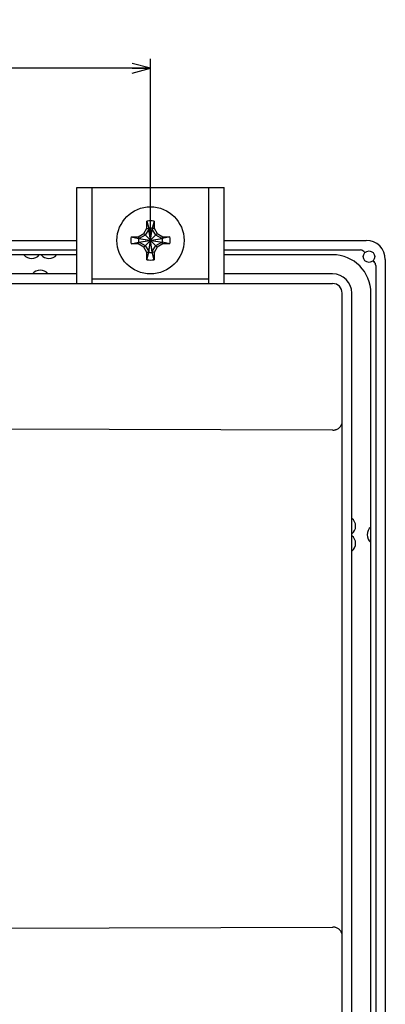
# Model space of a CAD drawing. Extents: x 27 to 793, y 51 to 503.
# Tile 30 of 30: x 754 to 793, y 284 to 386. Entities that reach past the tile are written whole.
import ezdxf
from ezdxf.enums import TextEntityAlignment as Align

# ---------------------------------------------------------------- set-up
doc = ezdxf.new("R2010")
doc.units = 0
doc.header["$LTSCALE"] = 46.255
doc.layers.get('0').update_dxf_attribs({"linetype": 'CONTINUOUS'})
doc.layers.add('AXIS', color=7, linetype='CONTINUOUS')
doc.layers.add('DIM', color=7, linetype='CONTINUOUS')
doc.styles.get("Standard").update_dxf_attribs({"font": 'txt', "width": 0.8})
doc.dimstyles.get("Standard").update_dxf_attribs({"dimtxt": 2.5, "dimasz": 2.5, "dimexe": 1.25, "dimexo": 0.625, "dimtad": 1, "dimcen": 2.5, "dimazin": 3, "dimtfac": 1, "dimtmove": 0, "dimatfit": 3})

# ---------------------------------------------------------------- blocks, each defined once
blk = doc.blocks.new('_OPEN')
at = {"color": 0, "linetype": 'BYBLOCK'}
for p, q in [((0, 0), (-1, 0.263)), ((-1, -0.263), (0, 0)), ((-1, 0), (0, 0))]:
    blk.add_line(p, q, dxfattribs=at)
blk = doc.blocks.new('*D8')
at = {"layer": 'DIM', "color": 2, "linetype": 'CONTINUOUS'}
for p, q in [((565.02, 363.92), (565.02, 382.36)), ((768.02, 363.92), (768.02, 382.36)), ((565.02, 381.36), (666.52, 381.36)), ((768.02, 381.36), (666.52, 381.36))]:
    blk.add_line(p, q, dxfattribs=at)
at = {"layer": 'DIM', "color": 2, "linetype": 'CONTINUOUS', "xscale": 1.9, "yscale": 1.9, "zscale": 1.9, "rotation": 180}
blk.add_blockref('_OPEN', (565.02, 381.36), dxfattribs=at)
at = {"layer": 'DIM', "color": 2, "linetype": 'CONTINUOUS', "xscale": 1.9, "yscale": 1.9, "zscale": 1.9}
blk.add_blockref('_OPEN', (768.02, 381.36), dxfattribs=at)
at = {"layer": 'DIM', "color": 2, "linetype": 'CONTINUOUS', "width": 0.8}
blk.add_text('203', height=4, dxfattribs=at).set_placement((678.97, 382.36), align=Align.CENTER)

msp = doc.modelspace()

# ---------------------------------------------------------------- linework, layer by layer
at = {"color": 7, "linetype": 'CONTINUOUS'}
for p, q in [((760.322, 368.917), (775.722, 368.917)), ((760.322, 358.917), (760.322, 368.917)), ((761.922, 358.917), (761.922, 368.917)), ((774.122, 358.917), (774.122, 368.917)), ((775.722, 358.917), (775.722, 368.917)), ((767.32, 364.118), (767.652, 364.693)), ((767.837, 364.589), (767.476, 363.963)), ((767.652, 364.693), (767.652, 365.433)), ((767.652, 365.433), (767.837, 364.663)), ((767.652, 364.693), (767.837, 364.589)), ((767.837, 362.17), (768.207, 364.663)), ((767.837, 364.663), (767.837, 364.589)), ((768.207, 362.17), (767.837, 364.663)), ((767.837, 362.244), (768.207, 364.589)), ((768.207, 362.244), (767.837, 364.589)), ((768.392, 365.433), (768.207, 364.663)), ((768.392, 364.693), (768.207, 364.589)), ((768.207, 364.589), (768.207, 364.663)), ((768.568, 363.963), (768.207, 364.589)), ((768.392, 365.433), (768.392, 364.693)), ((768.392, 364.693), (768.724, 364.118)), ((766.006, 363.787), (766.746, 363.787)), ((766.006, 363.787), (766.776, 363.602)), ((766.746, 363.787), (767.32, 364.118)), ((766.746, 363.787), (766.85, 363.602)), ((766.776, 363.232), (769.268, 363.602)), ((766.85, 363.602), (766.776, 363.602)), ((766.776, 363.602), (769.268, 363.232)), ((767.476, 363.963), (766.85, 363.602)), ((766.85, 363.232), (769.194, 363.602)), ((766.85, 363.602), (769.194, 363.232)), ((767.32, 362.715), (768.724, 364.118)), ((767.32, 364.118), (768.724, 362.715)), ((769.194, 363.602), (768.568, 363.963)), ((768.724, 364.118), (769.298, 363.787)), ((769.298, 363.787), (769.194, 363.602)), ((769.268, 363.602), (769.194, 363.602)), ((770.038, 363.787), (769.268, 363.602)), ((769.298, 363.787), (770.038, 363.787)), ((572.722, 363.417), (760.322, 363.417)), ((766.006, 363.047), (766.776, 363.232)), ((766.746, 363.047), (766.006, 363.047)), ((766.746, 363.047), (766.85, 363.232)), ((767.32, 362.715), (766.746, 363.047)), ((766.776, 363.232), (766.85, 363.232)), ((766.85, 363.232), (767.476, 362.87)), ((767.652, 362.14), (767.32, 362.715)), ((767.476, 362.87), (767.837, 362.244)), ((768.207, 362.244), (768.568, 362.87)), ((768.724, 362.715), (768.392, 362.14)), ((768.568, 362.87), (769.194, 363.232)), ((769.298, 363.047), (768.724, 362.715)), ((769.194, 363.232), (769.268, 363.232)), ((769.298, 363.047), (769.194, 363.232)), ((770.038, 363.047), (769.268, 363.232)), ((770.038, 363.047), (769.298, 363.047)), ((775.722, 363.417), (790.522, 363.417)), ((572.722, 362.417), (760.322, 362.417)), ((760.322, 361.917), (572.722, 361.917)), ((767.652, 362.14), (767.837, 362.244)), ((767.652, 361.4), (767.837, 362.17)), ((767.652, 361.4), (767.652, 362.14)), ((767.837, 362.244), (767.837, 362.17)), ((768.207, 362.17), (768.207, 362.244)), ((768.392, 362.14), (768.207, 362.244)), ((768.392, 361.4), (768.207, 362.17)), ((768.392, 362.14), (768.392, 361.4)), ((775.722, 362.417), (789.915, 362.417)), ((787.022, 361.917), (775.722, 361.917)), ((792.522, 361.417), (792.522, 171.417)), ((791.522, 360.81), (791.522, 172.024)), ((760.322, 359.917), (572.722, 359.917)), ((761.922, 359.417), (774.122, 359.417)), ((787.022, 359.917), (775.722, 359.917)), ((546.022, 358.917), (787.022, 358.917)), ((788.022, 174.917), (788.022, 357.917)), ((789.022, 174.917), (789.022, 357.917)), ((791.022, 174.917), (791.022, 357.917)), ((787.022, 343.62), (751.322, 343.729)), ((750.622, 291.702), (787.022, 291.814))]:
    msp.add_line(p, q, dxfattribs=at)
for points in [[(787.057, 343.62), (787.12, 343.624), (787.184, 343.632), (787.247, 343.643), (787.31, 343.659), (787.373, 343.678), (787.436, 343.702), (787.498, 343.73), (787.559, 343.763), (787.62, 343.801), (787.678, 343.844), (787.734, 343.892), (787.787, 343.946), (787.837, 344.005), (787.883, 344.07), (787.923, 344.138), (787.957, 344.212), (787.985, 344.289), (788.006, 344.37), (788.018, 344.453), (788.022, 344.536)], [(787.057, 343.62), (787.039, 343.62), (787.022, 343.62)], [(787.022, 291.814), (787.039, 291.814), (787.057, 291.813)], [(788.022, 290.897), (788.018, 290.98), (788.006, 291.063), (787.985, 291.144), (787.957, 291.222), (787.923, 291.295), (787.883, 291.364), (787.837, 291.428), (787.787, 291.487), (787.734, 291.541), (787.678, 291.589), (787.62, 291.632), (787.559, 291.67), (787.498, 291.703), (787.436, 291.732), (787.373, 291.756), (787.31, 291.775), (787.247, 291.79), (787.184, 291.802), (787.12, 291.809), (787.057, 291.813)]]:
    msp.add_lwpolyline(points, dxfattribs=at)
msp.add_circle((768.022, 363.417), 3.5, dxfattribs=at)
for centre, radius, start, end in [((768.022, 363.417), 2.05, 79.60183, 100.39817), ((768.022, 363.417), 1.26, 81.557, 98.443), ((768.022, 363.417), 2.05, 169.60183, 190.39817), ((768.022, 363.417), 1.26, 171.557, 188.443), ((768.022, 363.417), 1.26, 351.557, 8.443), ((768.022, 363.417), 2.05, 349.60183, 10.39817), ((790.522, 361.417), 2, 0, 90), ((755.622, 362.517), 1, 216.8699, 323.1301), ((757.422, 362.517), 1, 216.8699, 323.1301), ((768.022, 363.417), 1.26, 261.557, 278.443), ((787.022, 357.917), 4, 0, 90), ((789.915, 361.917), 0.5, 45, 90), ((768.022, 363.417), 2.05, 259.60183, 280.39817), ((791.022, 360.81), 0.5, 0, 45), ((756.522, 359.317), 1, 36.8699, 143.1301), ((787.022, 357.917), 2, 0, 90), ((787.022, 357.917), 1, 0, 90), ((788.422, 333.617), 1, 306.8699, 53.1301), ((791.622, 332.717), 1, 126.8699, 233.1301), ((788.422, 331.817), 1, 306.8699, 53.1301)]:
    msp.add_arc(centre, radius, start, end, dxfattribs=at)
at = {"layer": 'AXIS', "color": 7, "linetype": 'CONTINUOUS'}
for p, q in [((790.268, 362.27), (790.398, 362.141)), ((791.246, 361.292), (791.376, 361.163))]:
    msp.add_line(p, q, dxfattribs=at)
msp.add_circle((790.822, 361.717), 0.6, dxfattribs=at)

# ---------------------------------------------------------------- dimensions: what is measured, and where the dimension line sits
at = {"layer": 'DIM', "color": 2, "linetype": 'CONTINUOUS'}
dim = msp.add_linear_dim(base=(768.022, 381.356), p1=(565.022, 363.417), p2=(768.022, 363.417), dimstyle='Standard', dxfattribs=at)
dim.commit()
dim.dimension.update_dxf_attribs({"geometry": '*D8', "text_midpoint": (679.069, 381.356), "dimtype": 128})

doc.saveas('drawing.dxf')
